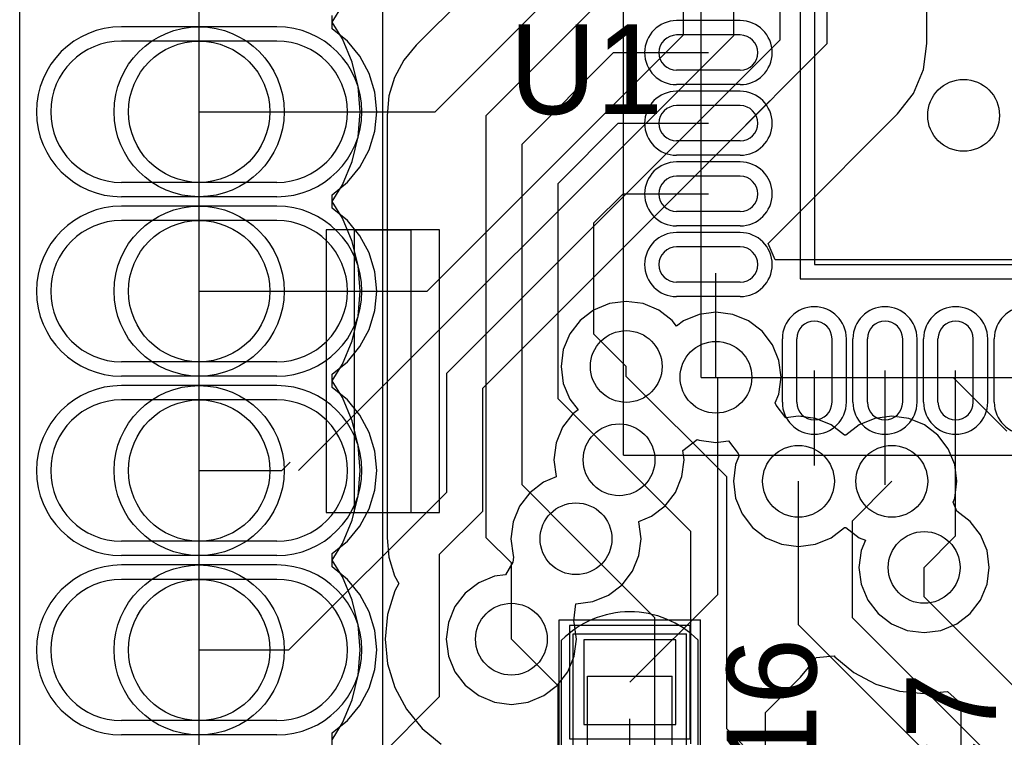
# Model space of a CAD drawing. Extents: x 772.1 to 790.6, y 469.2 to 502.5.
# Tile 2 of 14: x 772.1 to 779.1, y 473.7 to 478.8. Entities that reach past the tile are written whole.
import ezdxf

# ---------------------------------------------------------------- set-up
doc = ezdxf.new("R2010")
doc.units = 0
doc.layers.get('0').update_dxf_attribs({"linetype": 'CONTINUOUS'})
for name, color, linetype in [('BOTTOMLAYER', 5, 'CONTINUOUS'), ('BOTTOMSOLDER', 6, 'CONTINUOUS'), ('MECHANICAL1', 6, 'CONTINUOUS'), ('MECHANICAL13', 56, 'CONTINUOUS'), ('MECHANICAL15', 56, 'CONTINUOUS'), ('MECHANICAL16', 56, 'CONTINUOUS'), ('MECHANICAL2', 216, 'CONTINUOUS'), ('MIDLAYER1', 16, 'CONTINUOUS'), ('MIDLAYER2', 76, 'CONTINUOUS'), ('MULTILAYER', 9, 'CONTINUOUS'), ('TOPLAYER', 1, 'CONTINUOUS'), ('TOPOVERLAY', 2, 'CONTINUOUS'), ('TOPPASTE', 8, 'CONTINUOUS'), ('TOPSOLDER', 216, 'CONTINUOUS')]:
    doc.layers.add(name, color=color, linetype=linetype)

# ---------------------------------------------------------------- blocks, each defined once
blk = doc.blocks.new('QFN50P600X600X100_40N_8')
at = {"layer": 'MECHANICAL13'}
for q in [(-3.049999, 3.049999), (3.050002, -3.050002)]:
    blk.add_line((3.050002, 3.049999), q, dxfattribs=at)
at = {"layer": 'MECHANICAL15'}
for q in [(-3.599998, 3.599998), (3.6, -3.6)]:
    blk.add_line((3.6, 3.599998), q, dxfattribs=at)
at = {"layer": 'TOPLAYER'}
for p, q in [((1.125002, 3.225), (1.125002, 2.774998)), ((1.374999, 3.225), (1.374999, 2.774998)), ((1.625003, 3.225), (1.625003, 2.774998)), ((1.875, 3.225), (1.875, 2.774998)), ((2.125002, 3.225), (2.125002, 2.774998)), ((2.374999, 3.225), (2.374999, 2.774998)), ((2.775001, 2.374997), (3.225002, 2.374997)), ((2.250001, 2.250001), (-2.250001, 2.250001)), ((2.250001, -2.250001), (2.250001, 2.250001)), ((2.775001, 2.125), (3.225002, 2.125)), ((2.775001, 1.874998), (3.225002, 1.874998)), ((2.775001, 1.625001), (3.225002, 1.625001)), ((2.775001, 1.374999), (3.225002, 1.374999)), ((2.775001, 1.125002), (3.225002, 1.125002)), ((2.775001, 0.874997), (3.225002, 0.874997)), ((2.775001, 0.625), (3.225002, 0.625))]:
    blk.add_line(p, q, dxfattribs=at)
for centre, start, end in [((1.25, 3.225), 0, 180), ((1.750002, 3.225), 0, 180), ((2.250001, 3.225), 0, 180), ((1.25, 2.774998), 180, 0), ((1.750002, 2.774998), 180, 0), ((2.250001, 2.774998), 180, 0), ((2.775001, 2.249998), 90, 270), ((3.225002, 2.249998), 270, 90), ((2.775001, 1.749999), 90, 270), ((3.225002, 1.749999), 270, 90), ((2.775001, 1.25), 90, 270), ((3.225002, 1.25), 270, 90), ((2.775001, 0.749999), 90, 270), ((3.225002, 0.749999), 270, 90)]:
    blk.add_arc(centre, 0.125, start, end, dxfattribs=at)
at = {"layer": 'TOPOVERLAY'}
for q in [(2.525001, 3.049999), (3.050002, 2.524999)]:
    blk.add_line((3.050002, 3.049999), q, dxfattribs=at)
at = {"layer": 'TOPPASTE'}
for p, q in [((1.125002, 3.225), (1.125002, 2.774998)), ((1.374999, 3.225), (1.374999, 2.774998)), ((1.625003, 3.225), (1.625003, 2.774998)), ((1.875, 3.225), (1.875, 2.774998)), ((2.125002, 3.225), (2.125002, 2.774998)), ((2.374999, 3.225), (2.374999, 2.774998)), ((2.775001, 2.374997), (3.225002, 2.374997)), ((2.250001, 2.250001), (-2.250001, 2.250001)), ((2.250001, -2.250001), (2.250001, 2.250001)), ((2.775001, 2.125), (3.225002, 2.125)), ((2.775001, 1.874998), (3.225002, 1.874998)), ((2.775001, 1.625001), (3.225002, 1.625001)), ((2.775001, 1.374999), (3.225002, 1.374999)), ((2.775001, 1.125002), (3.225002, 1.125002)), ((2.775001, 0.874997), (3.225002, 0.874997)), ((2.775001, 0.625), (3.225002, 0.625))]:
    blk.add_line(p, q, dxfattribs=at)
for centre, start, end in [((1.25, 3.225), 0, 180), ((1.750002, 3.225), 0, 180), ((2.250001, 3.225), 0, 180), ((1.25, 2.774998), 180, 0), ((1.750002, 2.774998), 180, 0), ((2.250001, 2.774998), 180, 0), ((2.775001, 2.249998), 90, 270), ((3.225002, 2.249998), 270, 90), ((2.775001, 1.749999), 90, 270), ((3.225002, 1.749999), 270, 90), ((2.775001, 1.25), 90, 270), ((3.225002, 1.25), 270, 90), ((2.775001, 0.749999), 90, 270), ((3.225002, 0.749999), 270, 90)]:
    blk.add_arc(centre, 0.125, start, end, dxfattribs=at)
at = {"layer": 'TOPSOLDER'}
for p, q in [((0.9766, 3.225), (0.9766, 2.774998)), ((1.023402, 3.225), (1.023402, 2.774998)), ((1.476599, 3.225), (1.476599, 2.774998)), ((1.523403, 3.225), (1.523403, 2.774998)), ((1.9766, 3.225), (1.9766, 2.774998)), ((2.023402, 3.225), (2.023402, 2.774998)), ((2.476599, 3.225), (2.476599, 2.774998)), ((2.775001, 2.476597), (3.225002, 2.476597)), ((2.351601, 2.351601), (-2.351601, 2.351601)), ((2.351601, -2.351601), (2.351601, 2.351601)), ((2.775001, 2.0234), (3.225002, 2.0234)), ((2.775001, 1.976598), (3.225002, 1.976598)), ((2.775001, 1.523401), (3.225002, 1.523401)), ((2.775001, 1.476599), (3.225002, 1.476599)), ((2.775001, 1.023402), (3.225002, 1.023402)), ((2.775001, 0.976597), (3.225002, 0.976597)), ((2.775001, 0.5234), (3.225002, 0.5234))]:
    blk.add_line(p, q, dxfattribs=at)
for centre, start, end in [((0.750001, 3.225), 0, 180), ((1.25, 3.225), 0, 180), ((1.750002, 3.225), 0, 180), ((2.250001, 3.225), 0, 180), ((0.750001, 2.774998), 180, 0), ((1.25, 2.774998), 180, 0), ((1.750002, 2.774998), 180, 0), ((2.250001, 2.774998), 180, 0), ((2.775001, 2.249998), 90, 270), ((3.225002, 2.249998), 270, 90), ((2.775001, 1.749999), 90, 270), ((3.225002, 1.749999), 270, 90), ((2.775001, 1.25), 90, 270), ((3.225002, 1.25), 270, 90), ((2.775001, 0.749999), 90, 270), ((3.225002, 0.749999), 270, 90)]:
    blk.add_arc(centre, 0.2266, start, end, dxfattribs=at)
blk = doc.blocks.new('HOLE0_7_2_1X1_1_28')
at = {"layer": 'BOTTOMLAYER'}
for p, q in [((0.549999, 0.499999), (-0.549999, 0.499999)), ((0.549999, -0.499999), (-0.549999, -0.499999))]:
    blk.add_line(p, q, dxfattribs=at)
for centre, start, end in [((-0.549999, 0), 90, -90), ((0.549999, 0), -90, 90)]:
    blk.add_arc(centre, 0.5, start, end, dxfattribs=at)
at = {"layer": 'BOTTOMSOLDER'}
for p, q in [((0.549999, 0.601599), (-0.549999, 0.601599)), ((0.549999, -0.601599), (-0.549999, -0.601599))]:
    blk.add_line(p, q, dxfattribs=at)
for centre, start, end in [((-0.549999, 0), 90, -90), ((0.549999, 0), -90, 90)]:
    blk.add_arc(centre, 0.6016, start, end, dxfattribs=at)
at = {"layer": 'MIDLAYER1'}
for p, q in [((0.549999, 0.499999), (-0.549999, 0.499999)), ((0.549999, -0.499999), (-0.549999, -0.499999))]:
    blk.add_line(p, q, dxfattribs=at)
for centre, start, end in [((-0.549999, 0), 90, -90), ((0.549999, 0), -90, 90)]:
    blk.add_arc(centre, 0.5, start, end, dxfattribs=at)
at = {"layer": 'MIDLAYER2'}
for p, q in [((0.549999, 0.499999), (-0.549999, 0.499999)), ((0.549999, -0.499999), (-0.549999, -0.499999))]:
    blk.add_line(p, q, dxfattribs=at)
for centre, start, end in [((-0.549999, 0), 90, -90), ((0.549999, 0), -90, 90)]:
    blk.add_arc(centre, 0.5, start, end, dxfattribs=at)
at = {"layer": 'MULTILAYER'}
blk.add_circle((0, 0), 0.5, dxfattribs=at)
at = {"layer": 'TOPLAYER'}
blk.add_circle((0, 0), 0.5, dxfattribs=at)
at = {"layer": 'TOPSOLDER'}
blk.add_circle((0, 0), 0.6016, dxfattribs=at)
blk = doc.blocks.new('HOLE0_7_2_1X1_1_29')
at = {"layer": 'BOTTOMLAYER'}
for p, q in [((0.549999, 0.499999), (-0.549999, 0.499999)), ((0.549999, -0.499999), (-0.549999, -0.499999))]:
    blk.add_line(p, q, dxfattribs=at)
for centre, start, end in [((-0.549999, 0), 90, -90), ((0.549999, 0), -90, 90)]:
    blk.add_arc(centre, 0.5, start, end, dxfattribs=at)
at = {"layer": 'BOTTOMSOLDER'}
for p, q in [((0.549999, 0.601599), (-0.549999, 0.601599)), ((0.549999, -0.601599), (-0.549999, -0.601599))]:
    blk.add_line(p, q, dxfattribs=at)
for centre, start, end in [((-0.549999, 0), 90, -90), ((0.549999, 0), -90, 90)]:
    blk.add_arc(centre, 0.6016, start, end, dxfattribs=at)
at = {"layer": 'MIDLAYER1'}
for p, q in [((0.549999, 0.499999), (-0.549999, 0.499999)), ((0.549999, -0.499999), (-0.549999, -0.499999))]:
    blk.add_line(p, q, dxfattribs=at)
for centre, start, end in [((-0.549999, 0), 90, -90), ((0.549999, 0), -90, 90)]:
    blk.add_arc(centre, 0.5, start, end, dxfattribs=at)
at = {"layer": 'MIDLAYER2'}
for p, q in [((0.549999, 0.499999), (-0.549999, 0.499999)), ((0.549999, -0.499999), (-0.549999, -0.499999))]:
    blk.add_line(p, q, dxfattribs=at)
for centre, start, end in [((-0.549999, 0), 90, -90), ((0.549999, 0), -90, 90)]:
    blk.add_arc(centre, 0.5, start, end, dxfattribs=at)
at = {"layer": 'MULTILAYER'}
blk.add_circle((0, 0), 0.5, dxfattribs=at)
at = {"layer": 'TOPLAYER'}
blk.add_circle((0, 0), 0.5, dxfattribs=at)
at = {"layer": 'TOPSOLDER'}
blk.add_circle((0, 0), 0.6016, dxfattribs=at)
blk = doc.blocks.new('HOLE0_7_2_1X1_1_30')
at = {"layer": 'BOTTOMLAYER'}
for p, q in [((0.549999, 0.499999), (-0.549999, 0.499999)), ((0.549999, -0.499999), (-0.549999, -0.499999))]:
    blk.add_line(p, q, dxfattribs=at)
for centre, start, end in [((-0.549999, 0), 90, -90), ((0.549999, 0), -90, 90)]:
    blk.add_arc(centre, 0.5, start, end, dxfattribs=at)
at = {"layer": 'BOTTOMSOLDER'}
for p, q in [((0.549999, 0.601599), (-0.549999, 0.601599)), ((0.549999, -0.601599), (-0.549999, -0.601599))]:
    blk.add_line(p, q, dxfattribs=at)
for centre, start, end in [((-0.549999, 0), 90, -90), ((0.549999, 0), -90, 90)]:
    blk.add_arc(centre, 0.6016, start, end, dxfattribs=at)
at = {"layer": 'MIDLAYER1'}
for p, q in [((0.549999, 0.499999), (-0.549999, 0.499999)), ((0.549999, -0.499999), (-0.549999, -0.499999))]:
    blk.add_line(p, q, dxfattribs=at)
for centre, start, end in [((-0.549999, 0), 90, -90), ((0.549999, 0), -90, 90)]:
    blk.add_arc(centre, 0.5, start, end, dxfattribs=at)
at = {"layer": 'MIDLAYER2'}
for p, q in [((0.549999, 0.499999), (-0.549999, 0.499999)), ((0.549999, -0.499999), (-0.549999, -0.499999))]:
    blk.add_line(p, q, dxfattribs=at)
for centre, start, end in [((-0.549999, 0), 90, -90), ((0.549999, 0), -90, 90)]:
    blk.add_arc(centre, 0.5, start, end, dxfattribs=at)
at = {"layer": 'MULTILAYER'}
blk.add_circle((0, 0), 0.5, dxfattribs=at)
at = {"layer": 'TOPLAYER'}
blk.add_circle((0, 0), 0.5, dxfattribs=at)
at = {"layer": 'TOPSOLDER'}
blk.add_circle((0, 0), 0.6016, dxfattribs=at)
blk = doc.blocks.new('HOLE0_7_2_1X1_1_31')
at = {"layer": 'BOTTOMLAYER'}
for p, q in [((0.549999, 0.499999), (-0.549999, 0.499999)), ((0.549999, -0.499999), (-0.549999, -0.499999))]:
    blk.add_line(p, q, dxfattribs=at)
for centre, start, end in [((-0.549999, 0), 90, -90), ((0.549999, 0), -90, 90)]:
    blk.add_arc(centre, 0.5, start, end, dxfattribs=at)
at = {"layer": 'BOTTOMSOLDER'}
for p, q in [((0.549999, 0.601599), (-0.549999, 0.601599)), ((0.549999, -0.601599), (-0.549999, -0.601599))]:
    blk.add_line(p, q, dxfattribs=at)
for centre, start, end in [((-0.549999, 0), 90, -90), ((0.549999, 0), -90, 90)]:
    blk.add_arc(centre, 0.6016, start, end, dxfattribs=at)
at = {"layer": 'MIDLAYER1'}
for p, q in [((0.549999, 0.499999), (-0.549999, 0.499999)), ((0.549999, -0.499999), (-0.549999, -0.499999))]:
    blk.add_line(p, q, dxfattribs=at)
for centre, start, end in [((-0.549999, 0), 90, -90), ((0.549999, 0), -90, 90)]:
    blk.add_arc(centre, 0.5, start, end, dxfattribs=at)
at = {"layer": 'MIDLAYER2'}
for p, q in [((0.549999, 0.499999), (-0.549999, 0.499999)), ((0.549999, -0.499999), (-0.549999, -0.499999))]:
    blk.add_line(p, q, dxfattribs=at)
for centre, start, end in [((-0.549999, 0), 90, -90), ((0.549999, 0), -90, 90)]:
    blk.add_arc(centre, 0.5, start, end, dxfattribs=at)
at = {"layer": 'MULTILAYER'}
blk.add_circle((0, 0), 0.5, dxfattribs=at)
at = {"layer": 'TOPLAYER'}
blk.add_circle((0, 0), 0.5, dxfattribs=at)
at = {"layer": 'TOPSOLDER'}
blk.add_circle((0, 0), 0.6016, dxfattribs=at)
blk = doc.blocks.new('0402C_39')
at = {"layer": 'MECHANICAL15'}
for p, q in [((0.850001, 0.399999), (-0.850001, 0.399999)), ((-0.850001, -0.399999), (-0.850001, 0.399999)), ((0.850001, -0.399999), (0.850001, 0.399999)), ((0.850001, -0.399999), (-0.850001, -0.399999))]:
    blk.add_line(p, q, dxfattribs=at)
at = {"layer": 'MECHANICAL16'}
for p, q in [((0.950001, 0.499999), (-0.950001, 0.499999)), ((-0.950001, -0.499999), (-0.950001, 0.499999)), ((0.950001, -0.499999), (0.950001, 0.499999)), ((0.549999, 0.299999), (-0.549999, 0.299999)), ((-0.549999, -0.299999), (-0.549999, 0.299999)), ((0.549999, -0.299999), (0.549999, 0.299999)), ((0, -0.249999), (0, 0.249999)), ((0.249999, 0), (-0.249999, 0)), ((0.549999, -0.299999), (-0.549999, -0.299999)), ((0.950001, -0.499999), (-0.950001, -0.499999))]:
    blk.add_line(p, q, dxfattribs=at)
at = {"layer": 'TOPLAYER'}
for p, q in [((-0.208001, 0.325001), (-0.807999, 0.325001)), ((-0.807999, 0.325001), (-0.807999, -0.325001)), ((-0.208001, -0.325001), (-0.208001, 0.325001)), ((0.807999, 0.325001), (0.208001, 0.325001)), ((0.208001, 0.325001), (0.208001, -0.325001)), ((0.807999, -0.325001), (0.807999, 0.325001)), ((-0.807999, -0.325001), (-0.208001, -0.325001)), ((0.208001, -0.325001), (0.807999, -0.325001))]:
    blk.add_line(p, q, dxfattribs=at)
at = {"layer": 'TOPOVERLAY'}
for p, q in [((-0.807319, 0.481546), (-0.806265, 0.4826)), ((0.806265, 0.4826), (-0.806265, 0.4826)), ((0.807316, 0.481548), (0.806265, 0.4826)), ((0.806262, -0.4826), (-0.806262, -0.4826))]:
    blk.add_line(p, q, dxfattribs=at)
for centre, radius, start, end in [((-0.325768, -0.000003), 0.68101, -224.999816, -134.875), ((0.325765, -0.000003), 0.681015, -45.125, 44.999816)]:
    blk.add_arc(centre, radius, start, end, dxfattribs=at)
at = {"layer": 'TOPPASTE'}
for p, q in [((-0.208001, 0.325001), (-0.807999, 0.325001)), ((-0.807999, 0.325001), (-0.807999, -0.325001)), ((-0.208001, -0.325001), (-0.208001, 0.325001)), ((0.807999, 0.325001), (0.208001, 0.325001)), ((0.208001, 0.325001), (0.208001, -0.325001)), ((0.807999, -0.325001), (0.807999, 0.325001)), ((-0.807999, -0.325001), (-0.208001, -0.325001)), ((0.208001, -0.325001), (0.807999, -0.325001))]:
    blk.add_line(p, q, dxfattribs=at)
at = {"layer": 'TOPSOLDER'}
for p, q in [((-0.106401, 0.426601), (-0.909599, 0.426601)), ((-0.909599, 0.426601), (-0.909599, -0.426601)), ((-0.106401, -0.426601), (-0.106401, 0.426601)), ((0.909599, 0.426601), (0.106401, 0.426601)), ((0.106401, 0.426601), (0.106401, -0.426601)), ((0.909599, -0.426601), (0.909599, 0.426601)), ((-0.909599, -0.426601), (-0.106401, -0.426601)), ((0.106401, -0.426601), (0.909599, -0.426601))]:
    blk.add_line(p, q, dxfattribs=at)
at = {"layer": 'MECHANICAL15'}
blk.add_text('1', height=0.375001, dxfattribs=at).set_placement((-0.082133, -0.22496))

msp = doc.modelspace()

# ---------------------------------------------------------------- linework, layer by layer
at = {"layer": 'BOTTOMLAYER'}
for p, q in [((776.7828, 478.648428), (776.7828, 481.584)), ((777.1384, 478.644819), (777.1384, 481.4824)), ((777.465798, 478.613008), (777.465798, 481.327198)), ((777.7988, 478.5868), (777.7988, 481.203)), ((778.503327, 478.586803), (778.503327, 480.911177)), ((775.023817, 478.1042), (776.288201, 479.368584)), ((774.057781, 475.5642), (777.1384, 478.644819)), ((774.968572, 476.8342), (776.7828, 478.648428)), ((775.1064, 476.253609), (777.465798, 478.613008)), ((777.0495, 477.8375), (777.7988, 478.5868)), ((778.479322, 478.404456), (778.503327, 478.586795)), ((778.503327, 478.5868), (778.503327, 478.586803)), ((778.503332, 478.586797), (778.503327, 478.5868)), ((778.503327, 478.586795), (778.503332, 478.586797)), ((778.408938, 478.234535), (778.479322, 478.404456)), ((778.296975, 478.088625), (778.408938, 478.234535)), ((777.0495, 477.8375), (777.3924, 478.1804)), ((773.3538, 478.1042), (775.023817, 478.1042)), ((777.547675, 477.339325), (778.296975, 478.088625)), ((775.3604, 476.1484), (777.0495, 477.8375)), ((777.380906, 477.172556), (777.547675, 477.339325)), ((777.547675, 477.339325), (777.547678, 477.339322)), ((777.547678, 477.339322), (777.547675, 477.339325)), ((777.429509, 477.055223), (777.380906, 477.172556)), ((781.87152, 477.055223), (777.429509, 477.055223)), ((773.3538, 476.8342), (773.977972, 476.8342)), ((773.3538, 476.8342), (774.968572, 476.8342)), ((776.3764, 476.230983), (776.3764, 476.3008)), ((775.1064, 475.4118), (775.1064, 476.253609)), ((776.3764, 476.230983), (777.0876, 475.519783)), ((777.1384, 476.222601), (778.689799, 476.222601)), ((778.689799, 476.222601), (779.0688, 475.8436)), ((778.689799, 476.222601), (779.447801, 476.222601)), ((775.3604, 475.277581), (775.3604, 476.1484)), ((773.938, 475.5642), (773.997891, 475.624091)), ((776.3256, 475.6404), (776.8336, 475.1324)), ((773.3538, 475.5642), (773.938, 475.5642)), ((777.0876, 473.7354), (777.0876, 475.519783)), ((777.5956, 474.472), (777.5956, 475.488)), ((777.9766, 475.2086), (778.256, 475.488)), ((773.9888, 474.2942), (775.1064, 475.4118)), ((775.0556, 474.972781), (775.3604, 475.277581)), ((777.9766, 474.5228), (777.9766, 475.2086)), ((776.8336, 473.630191), (776.8336, 475.1324)), ((776.0208, 475.0816), (776.5796, 474.5228)), ((775.0556, 473.964), (775.0556, 474.972781)), ((778.4846, 474.669785), (778.4846, 474.8784)), ((778.4846, 474.669785), (780.739785, 472.4146)), ((776.5796, 473.524981), (776.5796, 474.5228)), ((777.5956, 474.472), (780.9738, 471.0938)), ((777.9766, 474.5228), (780.4404, 472.059)), ((775.5636, 474.3704), (775.8938, 474.0402)), ((773.3538, 474.2942), (773.9888, 474.2942)), ((775.8938, 470.4842), (775.8938, 474.0402)), ((774.1158, 473.0242), (775.0556, 473.964)), ((777.0876, 473.7354), (779.7038, 471.1192))]:
    msp.add_line(p, q, dxfattribs=at)
for centre in [(778.764, 478.0788), (776.3764, 476.3008), (777.0114, 476.2246), (776.3256, 475.6404), (777.5956, 475.488), (778.256, 475.488), (776.0208, 475.0816), (778.4846, 474.8784), (775.5636, 474.3704)]:
    msp.add_circle(centre, 0.254, dxfattribs=at)
at = {"layer": 'MECHANICAL1'}
for p, q in [((772.0838, 469.2142), (772.0838, 484.1494)), ((773.3538, 470.4842), (773.3538, 484.1494))]:
    msp.add_line(p, q, dxfattribs=at)
at = {"layer": 'MECHANICAL2'}
for p, q in [((774.6538, 471.817398), (774.6538, 488.317408)), ((774.4538, 477.267402), (774.8538, 477.267402)), ((774.4538, 475.267401), (774.4538, 477.267402)), ((774.8538, 475.267401), (774.8538, 477.267402)), ((774.4538, 475.267401), (774.8538, 475.267401))]:
    msp.add_line(p, q, dxfattribs=at)
at = {"layer": 'MIDLAYER1'}
for p, q in [((774.296371, 478.69172), (774.296371, 478.78668)), ((774.403445, 478.603843), (774.296371, 478.69172)), ((774.491321, 478.496767), (774.403445, 478.603843)), ((774.556617, 478.374606), (774.491321, 478.496767)), ((774.596828, 478.242051), (774.556617, 478.374606)), ((774.610404, 478.1042), (774.596828, 478.242051)), ((774.596828, 477.966349), (774.610404, 478.1042)), ((774.556617, 477.833794), (774.596828, 477.966349)), ((774.491321, 477.711633), (774.556617, 477.833794)), ((774.403445, 477.604557), (774.491321, 477.711633)), ((774.296371, 477.51668), (774.403445, 477.604557)), ((774.296371, 477.42172), (774.296371, 477.51668)), ((774.403445, 477.333843), (774.296371, 477.42172)), ((774.491321, 477.226767), (774.403445, 477.333843)), ((774.556617, 477.104606), (774.491321, 477.226767)), ((774.596828, 476.972051), (774.556617, 477.104606)), ((774.610404, 476.8342), (774.596828, 476.972051)), ((774.596828, 476.696349), (774.610404, 476.8342)), ((776.257048, 476.746232), (776.145829, 476.700164)), ((776.3764, 476.761945), (776.257048, 476.746232)), ((776.495752, 476.746232), (776.3764, 476.761945)), ((776.606971, 476.700164), (776.495752, 476.746232)), ((774.556617, 476.563794), (774.596828, 476.696349)), ((776.145829, 476.700164), (776.050322, 476.626878)), ((776.702478, 476.626878), (776.606971, 476.700164)), ((776.892048, 476.670032), (776.780829, 476.623964)), ((777.0114, 476.685745), (776.892048, 476.670032)), ((777.130752, 476.670032), (777.0114, 476.685745)), ((777.241971, 476.623964), (777.130752, 476.670032)), ((774.491321, 476.441633), (774.556617, 476.563794)), ((776.050322, 476.626878), (775.977036, 476.531371)), ((776.732922, 476.587203), (776.702478, 476.626878)), ((776.780829, 476.623964), (776.732922, 476.587203)), ((777.337478, 476.550678), (777.241971, 476.623964)), ((775.977036, 476.531371), (775.930968, 476.420152)), ((777.410764, 476.455171), (777.337478, 476.550678)), ((774.403445, 476.334557), (774.491321, 476.441633)), ((777.456832, 476.343952), (777.410764, 476.455171)), ((775.930968, 476.420152), (775.915255, 476.3008)), ((774.296371, 476.24668), (774.403445, 476.334557)), ((775.915255, 476.3008), (775.930968, 476.181448)), ((777.472545, 476.2246), (777.456832, 476.343952)), ((774.296371, 476.15172), (774.296371, 476.24668)), ((777.456832, 476.105248), (777.472545, 476.2246)), ((774.403445, 476.063843), (774.296371, 476.15172)), ((775.930968, 476.181448), (775.977036, 476.070229)), ((777.430957, 476.042779), (777.456832, 476.105248)), ((774.491321, 475.956767), (774.403445, 476.063843)), ((775.977036, 476.070229), (776.035479, 475.994067)), ((777.437368, 476.0273), (777.430957, 476.042779)), ((777.506355, 475.937395), (777.437368, 476.0273)), ((774.556617, 475.834606), (774.491321, 475.956767)), ((775.999522, 475.966478), (775.926236, 475.870971)), ((776.035479, 475.994067), (775.999522, 475.966478)), ((777.5956, 475.949145), (777.506355, 475.937395)), ((777.714952, 475.933432), (777.5956, 475.949145)), ((778.256, 475.949145), (778.136648, 475.933432)), ((778.375352, 475.933432), (778.256, 475.949145)), ((775.926236, 475.870971), (775.880168, 475.759752)), ((777.826171, 475.887364), (777.714952, 475.933432)), ((777.921675, 475.814078), (777.826171, 475.887364)), ((778.025429, 475.887364), (777.929925, 475.814078)), ((778.136648, 475.933432), (778.025429, 475.887364)), ((778.486571, 475.887364), (778.375352, 475.933432)), ((778.582078, 475.814078), (778.486571, 475.887364)), ((774.596828, 475.702051), (774.556617, 475.834606)), ((777.929925, 475.814078), (777.921675, 475.814078)), ((778.655364, 475.718571), (778.582078, 475.814078)), ((775.880168, 475.759752), (775.864455, 475.6404)), ((776.777926, 475.70739), (776.878682, 475.784705)), ((776.878682, 475.784705), (776.892048, 475.779168)), ((776.892048, 475.779168), (777.0114, 475.763455)), ((777.0114, 475.763455), (777.100645, 475.775205)), ((777.100645, 475.775205), (777.169632, 475.6853)), ((774.610404, 475.5642), (774.596828, 475.702051)), ((776.786745, 475.6404), (776.777926, 475.70739)), ((777.176043, 475.669821), (777.150168, 475.607352)), ((777.169632, 475.6853), (777.176043, 475.669821)), ((778.701432, 475.607352), (778.655364, 475.718571)), ((775.864455, 475.6404), (775.880168, 475.521048)), ((776.771032, 475.521048), (776.786745, 475.6404)), ((777.150168, 475.607352), (777.134455, 475.488)), ((778.717145, 475.488), (778.701432, 475.607352)), ((774.596828, 475.426349), (774.610404, 475.5642)), ((775.881169, 475.518632), (775.790229, 475.480964)), ((775.880168, 475.521048), (775.881169, 475.518632)), ((776.724964, 475.409829), (776.771032, 475.521048)), ((775.790229, 475.480964), (775.694722, 475.407678)), ((777.134455, 475.488), (777.150168, 475.368648)), ((778.701432, 475.368648), (778.717145, 475.488)), ((774.556617, 475.293794), (774.596828, 475.426349)), ((775.694722, 475.407678), (775.621436, 475.312171)), ((776.651678, 475.314322), (776.724964, 475.409829)), ((775.621436, 475.312171), (775.575368, 475.200952)), ((776.556171, 475.241036), (776.651678, 475.314322)), ((777.150168, 475.368648), (777.196236, 475.257429)), ((778.689479, 475.339791), (778.701432, 475.368648)), ((778.715174, 475.277764), (778.689479, 475.339791)), ((774.491321, 475.171633), (774.556617, 475.293794)), ((776.465231, 475.203368), (776.556171, 475.241036)), ((777.196236, 475.257429), (777.269522, 475.161922)), ((778.810678, 475.204478), (778.715174, 475.277764)), ((774.403445, 475.064557), (774.491321, 475.171633)), ((775.575368, 475.200952), (775.559655, 475.0816)), ((776.466232, 475.200952), (776.465231, 475.203368)), ((776.481945, 475.0816), (776.466232, 475.200952)), ((778.883964, 475.108971), (778.810678, 475.204478)), ((777.269522, 475.161922), (777.365029, 475.088636)), ((777.826171, 475.088636), (777.921675, 475.161922)), ((777.921675, 475.161922), (777.929925, 475.161922)), ((777.929925, 475.161922), (778.025429, 475.088636)), ((778.930032, 474.997752), (778.883964, 475.108971)), ((774.296371, 474.97668), (774.403445, 475.064557)), ((775.559655, 475.0816), (775.575368, 474.962248)), ((776.466232, 474.962248), (776.481945, 475.0816)), ((777.365029, 475.088636), (777.476248, 475.042568)), ((777.476248, 475.042568), (777.5956, 475.026855)), ((777.5956, 475.026855), (777.714952, 475.042568)), ((777.714952, 475.042568), (777.826171, 475.088636)), ((778.025429, 475.088636), (778.069287, 475.07047)), ((778.069287, 475.07047), (778.039168, 474.997752)), ((774.296371, 474.88172), (774.296371, 474.97668)), ((775.575368, 474.962248), (775.579493, 474.952289)), ((776.420164, 474.851029), (776.466232, 474.962248)), ((778.039168, 474.997752), (778.023455, 474.8784)), ((778.945745, 474.8784), (778.930032, 474.997752)), ((775.574766, 474.916373), (775.522678, 474.826157)), ((775.579493, 474.952289), (775.574766, 474.916373)), ((774.403445, 474.793843), (774.296371, 474.88172)), ((775.522678, 474.826157), (775.444248, 474.815832)), ((776.346878, 474.755522), (776.420164, 474.851029)), ((778.023455, 474.8784), (778.039168, 474.759048)), ((778.930032, 474.759048), (778.945745, 474.8784)), ((774.491321, 474.686767), (774.403445, 474.793843)), ((775.333029, 474.769764), (775.237522, 474.696478)), ((775.444248, 474.815832), (775.333029, 474.769764)), ((776.251371, 474.682236), (776.346878, 474.755522)), ((778.039168, 474.759048), (778.085236, 474.647829)), ((778.883964, 474.647829), (778.930032, 474.759048)), ((774.556617, 474.564606), (774.491321, 474.686767)), ((775.237522, 474.696478), (775.164236, 474.600971)), ((776.140152, 474.636168), (776.251371, 474.682236)), ((776.004907, 474.499711), (776.020803, 474.620455)), ((776.020803, 474.620455), (776.140152, 474.636168)), ((778.085236, 474.647829), (778.158522, 474.552322)), ((778.810678, 474.552322), (778.883964, 474.647829)), ((774.596828, 474.432051), (774.556617, 474.564606)), ((775.164236, 474.600971), (775.118168, 474.489752)), ((778.158522, 474.552322), (778.254029, 474.479036)), ((778.715171, 474.479036), (778.810678, 474.552322)), ((775.118168, 474.489752), (775.102455, 474.3704)), ((776.009032, 474.489752), (776.004907, 474.499711)), ((776.024745, 474.3704), (776.009032, 474.489752)), ((778.254029, 474.479036), (778.365248, 474.432968)), ((778.603952, 474.432968), (778.715171, 474.479036)), ((774.610404, 474.2942), (774.596828, 474.432051)), ((778.365248, 474.432968), (778.4846, 474.417255)), ((778.4846, 474.417255), (778.603952, 474.432968)), ((775.102455, 474.3704), (775.118168, 474.251048)), ((776.009032, 474.251048), (776.024745, 474.3704)), ((774.596828, 474.156349), (774.610404, 474.2942)), ((775.118168, 474.251048), (775.164236, 474.139829)), ((775.962964, 474.139829), (776.009032, 474.251048)), ((774.556617, 474.023794), (774.596828, 474.156349)), ((775.164236, 474.139829), (775.237522, 474.044322)), ((775.889678, 474.044322), (775.962964, 474.139829)), ((774.491321, 473.901633), (774.556617, 474.023794)), ((775.237522, 474.044322), (775.333029, 473.971036)), ((775.794171, 473.971036), (775.889678, 474.044322)), ((775.333029, 473.971036), (775.444248, 473.924968)), ((775.444248, 473.924968), (775.5636, 473.909255)), ((775.5636, 473.909255), (775.682952, 473.924968)), ((775.682952, 473.924968), (775.794171, 473.971036)), ((774.403445, 473.794557), (774.491321, 473.901633)), ((774.296371, 473.70668), (774.403445, 473.794557)), ((774.296371, 473.61172), (774.296371, 473.70668))]:
    msp.add_line(p, q, dxfattribs=at)
for centre in [(778.764, 478.0788), (776.3764, 476.3008), (777.0114, 476.2246), (776.3256, 475.6404), (777.5956, 475.488), (778.256, 475.488), (776.0208, 475.0816), (778.4846, 474.8784), (775.5636, 474.3704)]:
    msp.add_circle(centre, 0.254, dxfattribs=at)
at = {"layer": 'MIDLAYER2'}
for p, q in [((774.296371, 478.69172), (774.296371, 478.78668)), ((774.403445, 478.603843), (774.296371, 478.69172)), ((774.491321, 478.496767), (774.403445, 478.603843)), ((774.556617, 478.374606), (774.491321, 478.496767)), ((774.596828, 478.242051), (774.556617, 478.374606)), ((774.610404, 478.1042), (774.596828, 478.242051)), ((774.596828, 477.966349), (774.610404, 478.1042)), ((774.556617, 477.833794), (774.596828, 477.966349)), ((774.491321, 477.711633), (774.556617, 477.833794)), ((774.403445, 477.604557), (774.491321, 477.711633)), ((774.296371, 477.51668), (774.403445, 477.604557)), ((774.296371, 477.42172), (774.296371, 477.51668)), ((774.403445, 477.333843), (774.296371, 477.42172)), ((774.491321, 477.226767), (774.403445, 477.333843)), ((774.556617, 477.104606), (774.491321, 477.226767)), ((774.596828, 476.972051), (774.556617, 477.104606)), ((774.610404, 476.8342), (774.596828, 476.972051)), ((774.596828, 476.696349), (774.610404, 476.8342)), ((776.257048, 476.746232), (776.145829, 476.700164)), ((776.3764, 476.761945), (776.257048, 476.746232)), ((776.495752, 476.746232), (776.3764, 476.761945)), ((776.606971, 476.700164), (776.495752, 476.746232)), ((774.556617, 476.563794), (774.596828, 476.696349)), ((776.145829, 476.700164), (776.050322, 476.626878)), ((776.702478, 476.626878), (776.606971, 476.700164)), ((776.892048, 476.670032), (776.780829, 476.623964)), ((777.0114, 476.685745), (776.892048, 476.670032)), ((777.130752, 476.670032), (777.0114, 476.685745)), ((777.241971, 476.623964), (777.130752, 476.670032)), ((774.491321, 476.441633), (774.556617, 476.563794)), ((776.050322, 476.626878), (775.977036, 476.531371)), ((776.732922, 476.587203), (776.702478, 476.626878)), ((776.780829, 476.623964), (776.732922, 476.587203)), ((777.337478, 476.550678), (777.241971, 476.623964)), ((775.977036, 476.531371), (775.930968, 476.420152)), ((777.410764, 476.455171), (777.337478, 476.550678)), ((774.403445, 476.334557), (774.491321, 476.441633)), ((777.456832, 476.343952), (777.410764, 476.455171)), ((775.930968, 476.420152), (775.915255, 476.3008)), ((774.296371, 476.24668), (774.403445, 476.334557)), ((775.915255, 476.3008), (775.930968, 476.181448)), ((777.472545, 476.2246), (777.456832, 476.343952)), ((774.296371, 476.15172), (774.296371, 476.24668)), ((777.456832, 476.105248), (777.472545, 476.2246)), ((774.403445, 476.063843), (774.296371, 476.15172)), ((775.930968, 476.181448), (775.977036, 476.070229)), ((777.430957, 476.042779), (777.456832, 476.105248)), ((774.491321, 475.956767), (774.403445, 476.063843)), ((775.977036, 476.070229), (776.035479, 475.994067)), ((777.437368, 476.0273), (777.430957, 476.042779)), ((777.506355, 475.937395), (777.437368, 476.0273)), ((774.556617, 475.834606), (774.491321, 475.956767)), ((775.999522, 475.966478), (775.926236, 475.870971)), ((776.035479, 475.994067), (775.999522, 475.966478)), ((777.5956, 475.949145), (777.506355, 475.937395)), ((777.714952, 475.933432), (777.5956, 475.949145)), ((778.256, 475.949145), (778.136648, 475.933432)), ((778.375352, 475.933432), (778.256, 475.949145)), ((775.926236, 475.870971), (775.880168, 475.759752)), ((777.826171, 475.887364), (777.714952, 475.933432)), ((777.921675, 475.814078), (777.826171, 475.887364)), ((778.025429, 475.887364), (777.929925, 475.814078)), ((778.136648, 475.933432), (778.025429, 475.887364)), ((778.486571, 475.887364), (778.375352, 475.933432)), ((778.582078, 475.814078), (778.486571, 475.887364)), ((774.596828, 475.702051), (774.556617, 475.834606)), ((777.929925, 475.814078), (777.921675, 475.814078)), ((778.655364, 475.718571), (778.582078, 475.814078)), ((775.880168, 475.759752), (775.864455, 475.6404)), ((776.777926, 475.70739), (776.878682, 475.784705)), ((776.878682, 475.784705), (776.892048, 475.779168)), ((776.892048, 475.779168), (777.0114, 475.763455)), ((777.0114, 475.763455), (777.100645, 475.775205)), ((777.100645, 475.775205), (777.169632, 475.6853)), ((774.610404, 475.5642), (774.596828, 475.702051)), ((776.786745, 475.6404), (776.777926, 475.70739)), ((777.176043, 475.669821), (777.150168, 475.607352)), ((777.169632, 475.6853), (777.176043, 475.669821)), ((778.701432, 475.607352), (778.655364, 475.718571)), ((775.864455, 475.6404), (775.880168, 475.521048)), ((776.771032, 475.521048), (776.786745, 475.6404)), ((777.150168, 475.607352), (777.134455, 475.488)), ((778.717145, 475.488), (778.701432, 475.607352)), ((774.596828, 475.426349), (774.610404, 475.5642)), ((775.881169, 475.518632), (775.790229, 475.480964)), ((775.880168, 475.521048), (775.881169, 475.518632)), ((776.724964, 475.409829), (776.771032, 475.521048)), ((775.790229, 475.480964), (775.694722, 475.407678)), ((777.134455, 475.488), (777.150168, 475.368648)), ((778.701432, 475.368648), (778.717145, 475.488)), ((774.556617, 475.293794), (774.596828, 475.426349)), ((775.694722, 475.407678), (775.621436, 475.312171)), ((776.651678, 475.314322), (776.724964, 475.409829)), ((775.621436, 475.312171), (775.575368, 475.200952)), ((776.556171, 475.241036), (776.651678, 475.314322)), ((777.150168, 475.368648), (777.196236, 475.257429)), ((778.689479, 475.339791), (778.701432, 475.368648)), ((778.715174, 475.277764), (778.689479, 475.339791)), ((774.491321, 475.171633), (774.556617, 475.293794)), ((776.465231, 475.203368), (776.556171, 475.241036)), ((777.196236, 475.257429), (777.269522, 475.161922)), ((778.810678, 475.204478), (778.715174, 475.277764)), ((774.403445, 475.064557), (774.491321, 475.171633)), ((775.575368, 475.200952), (775.559655, 475.0816)), ((776.466232, 475.200952), (776.465231, 475.203368)), ((776.481945, 475.0816), (776.466232, 475.200952)), ((778.883964, 475.108971), (778.810678, 475.204478)), ((777.269522, 475.161922), (777.365029, 475.088636)), ((777.826171, 475.088636), (777.921675, 475.161922)), ((777.921675, 475.161922), (777.929925, 475.161922)), ((777.929925, 475.161922), (778.025429, 475.088636)), ((778.930032, 474.997752), (778.883964, 475.108971)), ((774.296371, 474.97668), (774.403445, 475.064557)), ((775.559655, 475.0816), (775.575368, 474.962248)), ((776.466232, 474.962248), (776.481945, 475.0816)), ((777.365029, 475.088636), (777.476248, 475.042568)), ((777.476248, 475.042568), (777.5956, 475.026855)), ((777.5956, 475.026855), (777.714952, 475.042568)), ((777.714952, 475.042568), (777.826171, 475.088636)), ((778.025429, 475.088636), (778.069287, 475.07047)), ((778.069287, 475.07047), (778.039168, 474.997752)), ((774.296371, 474.88172), (774.296371, 474.97668)), ((775.575368, 474.962248), (775.579493, 474.952289)), ((776.420164, 474.851029), (776.466232, 474.962248)), ((778.039168, 474.997752), (778.023455, 474.8784)), ((778.945745, 474.8784), (778.930032, 474.997752)), ((775.574766, 474.916373), (775.522678, 474.826157)), ((775.579493, 474.952289), (775.574766, 474.916373)), ((774.403445, 474.793843), (774.296371, 474.88172)), ((775.522678, 474.826157), (775.444248, 474.815832)), ((776.346878, 474.755522), (776.420164, 474.851029)), ((778.023455, 474.8784), (778.039168, 474.759048)), ((778.930032, 474.759048), (778.945745, 474.8784)), ((774.491321, 474.686767), (774.403445, 474.793843)), ((775.333029, 474.769764), (775.237522, 474.696478)), ((775.444248, 474.815832), (775.333029, 474.769764)), ((776.251371, 474.682236), (776.346878, 474.755522)), ((778.039168, 474.759048), (778.085236, 474.647829)), ((778.883964, 474.647829), (778.930032, 474.759048)), ((774.556617, 474.564606), (774.491321, 474.686767)), ((775.237522, 474.696478), (775.164236, 474.600971)), ((776.140152, 474.636168), (776.251371, 474.682236)), ((776.004907, 474.499711), (776.020803, 474.620455)), ((776.020803, 474.620455), (776.140152, 474.636168)), ((778.085236, 474.647829), (778.158522, 474.552322)), ((778.810678, 474.552322), (778.883964, 474.647829)), ((774.596828, 474.432051), (774.556617, 474.564606)), ((775.164236, 474.600971), (775.118168, 474.489752)), ((778.158522, 474.552322), (778.254029, 474.479036)), ((778.715171, 474.479036), (778.810678, 474.552322)), ((775.118168, 474.489752), (775.102455, 474.3704)), ((776.009032, 474.489752), (776.004907, 474.499711)), ((776.024745, 474.3704), (776.009032, 474.489752)), ((778.254029, 474.479036), (778.365248, 474.432968)), ((778.603952, 474.432968), (778.715171, 474.479036)), ((774.610404, 474.2942), (774.596828, 474.432051)), ((778.365248, 474.432968), (778.4846, 474.417255)), ((778.4846, 474.417255), (778.603952, 474.432968)), ((775.102455, 474.3704), (775.118168, 474.251048)), ((776.009032, 474.251048), (776.024745, 474.3704)), ((774.596828, 474.156349), (774.610404, 474.2942)), ((775.118168, 474.251048), (775.164236, 474.139829)), ((775.962964, 474.139829), (776.009032, 474.251048)), ((774.556617, 474.023794), (774.596828, 474.156349)), ((775.164236, 474.139829), (775.237522, 474.044322)), ((775.889678, 474.044322), (775.962964, 474.139829)), ((774.491321, 473.901633), (774.556617, 474.023794)), ((775.237522, 474.044322), (775.333029, 473.971036)), ((775.794171, 473.971036), (775.889678, 474.044322)), ((775.333029, 473.971036), (775.444248, 473.924968)), ((775.444248, 473.924968), (775.5636, 473.909255)), ((775.5636, 473.909255), (775.682952, 473.924968)), ((775.682952, 473.924968), (775.794171, 473.971036)), ((774.403445, 473.794557), (774.491321, 473.901633)), ((774.296371, 473.70668), (774.403445, 473.794557)), ((774.296371, 473.61172), (774.296371, 473.70668))]:
    msp.add_line(p, q, dxfattribs=at)
for centre in [(778.764, 478.0788), (776.3764, 476.3008), (777.0114, 476.2246), (776.3256, 475.6404), (777.5956, 475.488), (778.256, 475.488), (776.0208, 475.0816), (778.4846, 474.8784), (775.5636, 474.3704)]:
    msp.add_circle(centre, 0.254, dxfattribs=at)
at = {"layer": 'MULTILAYER'}
for centre in [(778.764, 478.0788), (776.3764, 476.3008), (777.0114, 476.2246), (776.3256, 475.6404), (777.5956, 475.488), (778.256, 475.488), (776.0208, 475.0816), (778.4846, 474.8784), (775.5636, 474.3704)]:
    msp.add_circle(centre, 0.254, dxfattribs=at)
at = {"layer": 'TOPLAYER'}
for p, q in [((775.371088, 479.0567), (774.889494, 478.575106)), ((775.3858, 478.0788), (776.3296, 479.0226)), ((774.29583, 478.7392), (774.36822, 478.857328)), ((774.36822, 478.621072), (774.29583, 478.7392)), ((774.436587, 478.456018), (774.36822, 478.621072)), ((774.889494, 478.575106), (774.802207, 478.468743)), ((775.6398, 477.8756), (776.286801, 478.522601)), ((776.286801, 478.522601), (776.957798, 478.522601)), ((774.478294, 478.282302), (774.436587, 478.456018)), ((774.802207, 478.468743), (774.737346, 478.3474)), ((774.737346, 478.3474), (774.697407, 478.215731)), ((774.492309, 478.1042), (774.478294, 478.282302)), ((774.697407, 478.215731), (774.683917, 478.0788)), ((774.478294, 477.926098), (774.492309, 478.1042)), ((774.683917, 478.0788), (774.683919, 478.078775)), ((774.683919, 478.078775), (774.683919, 475.088008)), ((775.3858, 475.087983), (775.3858, 478.0788)), ((775.8938, 477.5962), (776.3202, 478.0226)), ((776.3202, 478.0226), (776.957798, 478.0226)), ((774.436587, 477.752382), (774.478294, 477.926098)), ((775.6398, 475.4626), (775.6398, 477.8756)), ((774.36822, 477.587328), (774.436587, 477.752382)), ((774.29583, 477.4692), (774.36822, 477.587328)), ((775.8938, 476.0722), (775.8938, 477.5962)), ((774.36822, 477.351072), (774.29583, 477.4692)), ((776.1478, 477.3168), (776.353601, 477.522601)), ((776.353601, 477.522601), (776.957798, 477.522601)), ((774.436587, 477.186018), (774.36822, 477.351072)), ((774.253798, 477.267405), (774.253798, 475.267404)), ((775.053797, 477.267405), (774.253798, 477.267405)), ((775.053797, 475.267404), (775.053797, 477.267405)), ((776.1478, 476.5294), (776.1478, 477.3168)), ((774.478294, 477.012302), (774.436587, 477.186018)), ((774.492309, 476.8342), (774.478294, 477.012302)), ((777.0114, 476.2246), (777.0114, 476.9612)), ((774.478294, 476.656098), (774.492309, 476.8342)), ((774.436587, 476.482382), (774.478294, 476.656098)), ((776.1478, 476.5294), (776.3764, 476.3008)), ((774.36822, 476.317328), (774.436587, 476.482382)), ((774.29583, 476.1992), (774.36822, 476.317328)), ((777.0241, 474.6879), (777.0241, 476.2246)), ((777.707799, 475.600199), (777.707799, 476.272601)), ((778.207798, 475.4626), (778.207798, 476.272601)), ((778.7078, 475.1016), (778.7078, 476.272601)), ((774.36822, 476.081072), (774.29583, 476.1992)), ((774.436587, 475.916018), (774.36822, 476.081072)), ((775.8938, 476.0722), (776.3256, 475.6404)), ((774.478294, 475.742302), (774.436587, 475.916018)), ((774.492309, 475.5642), (774.478294, 475.742302)), ((774.478294, 475.386098), (774.492309, 475.5642)), ((775.6398, 475.4626), (776.0208, 475.0816)), ((774.436587, 475.212382), (774.478294, 475.386098)), ((774.253798, 475.267404), (775.053797, 475.267404)), ((774.36822, 475.047328), (774.436587, 475.212382)), ((778.4846, 474.8784), (778.7078, 475.1016)), ((774.29583, 474.9292), (774.36822, 475.047328)), ((774.683919, 475.088008), (774.683917, 475.087983)), ((774.683917, 475.087983), (774.697407, 474.951052)), ((775.3858, 475.087983), (775.5636, 474.910183)), ((774.36822, 474.811072), (774.29583, 474.9292)), ((774.697407, 474.951052), (774.737346, 474.819383)), ((775.5636, 474.3704), (775.5636, 474.910183)), ((774.436587, 474.646018), (774.36822, 474.811072)), ((774.737346, 474.819383), (774.766451, 474.764931)), ((774.766451, 474.764931), (774.738296, 474.712251)), ((774.738296, 474.712251), (774.687463, 474.544674)), ((776.4018, 474.0656), (777.0241, 474.6879)), ((774.478294, 474.472302), (774.436587, 474.646018)), ((774.687463, 474.544674), (774.670297, 474.3704)), ((774.492309, 474.2942), (774.478294, 474.472302)), ((774.670297, 474.3704), (774.687463, 474.196126)), ((774.478294, 474.116098), (774.492309, 474.2942)), ((774.687463, 474.196126), (774.738296, 474.028549)), ((777.610642, 474.101358), (777.713801, 474.227058)), ((777.713801, 474.227058), (777.72117, 474.240845)), ((777.72117, 474.240845), (777.84756, 474.253293)), ((777.84756, 474.253293), (777.85294, 474.24674)), ((777.85294, 474.24674), (777.988307, 474.135646)), ((777.988307, 474.135646), (778.142749, 474.053096)), ((774.436587, 473.942382), (774.478294, 474.116098)), ((777.361801, 473.852517), (777.610642, 474.101358)), ((777.610642, 474.101358), (777.610644, 474.101356)), ((777.610644, 474.101356), (777.610642, 474.101358)), ((774.738296, 474.028549), (774.820846, 473.874107)), ((778.142749, 474.053096), (778.310326, 474.002263)), ((778.310326, 474.002263), (778.4846, 473.985097)), ((778.4846, 473.985097), (778.649697, 474.001358)), ((778.649697, 474.001358), (778.743799, 473.91607)), ((774.36822, 473.777328), (774.436587, 473.942382)), ((778.743799, 473.91607), (778.743799, 473.130601)), ((774.820846, 473.874107), (774.93194, 473.73874)), ((777.361801, 473.130601), (777.361801, 473.852517)), ((774.29583, 473.6592), (774.36822, 473.777328)), ((774.93194, 473.73874), (775.067307, 473.627646))]:
    msp.add_line(p, q, dxfattribs=at)
for centre in [(778.764, 478.0788), (776.3764, 476.3008), (777.0114, 476.2246), (776.3256, 475.6404), (777.5956, 475.488), (778.256, 475.488), (776.0208, 475.0816), (778.4846, 474.8784), (775.5636, 474.3704)]:
    msp.add_circle(centre, 0.254, dxfattribs=at)
at = {"layer": 'TOPOVERLAY'}
for p, q in [((774.653795, 477.692402), (774.653795, 478.604395)), ((774.653795, 473.8924), (774.653795, 474.804392))]:
    msp.add_line(p, q, dxfattribs=at)
at = {"layer": 'TOPPASTE'}
for p, q in [((774.253798, 477.267405), (774.253798, 475.267404)), ((775.053797, 477.267405), (774.253798, 477.267405)), ((775.053797, 475.267404), (775.053797, 477.267405)), ((774.253798, 475.267404), (775.053797, 475.267404))]:
    msp.add_line(p, q, dxfattribs=at)
at = {"layer": 'TOPSOLDER'}
for p, q in [((774.253798, 477.267405), (774.253798, 475.267404)), ((775.053797, 477.267405), (774.253798, 477.267405)), ((775.053797, 475.267404), (775.053797, 477.267405)), ((774.253798, 475.267404), (775.053797, 475.267404))]:
    msp.add_line(p, q, dxfattribs=at)

# ---------------------------------------------------------------- block references
for name, p, rotation in [('QFN50P600X600X100_40N_8', (779.9578, 479.2726), 180), ('0402C_39', (776.4018, 473.5576), 270)]:
    msp.add_blockref(name, p, dxfattribs=dict(rotation=rotation))
for name, p in [('HOLE0_7_2_1X1_1_31', (773.3538, 478.1042)), ('HOLE0_7_2_1X1_1_30', (773.3538, 476.8342)), ('HOLE0_7_2_1X1_1_29', (773.3538, 475.5642)), ('HOLE0_7_2_1X1_1_28', (773.3538, 474.2942))]:
    msp.add_blockref(name, p)

# ---------------------------------------------------------------- texts
at = {"layer": 'TOPOVERLAY'}
for s, rotation, p in [('U1', 360, (775.550392, 478.087182)), ('C16', 90, (777.7226, 472.821)), ('C7', 90, (778.9926, 473.0496))]:
    msp.add_text(s, height=0.635, rotation=rotation, dxfattribs=at).set_placement(p)

doc.saveas('drawing.dxf')
